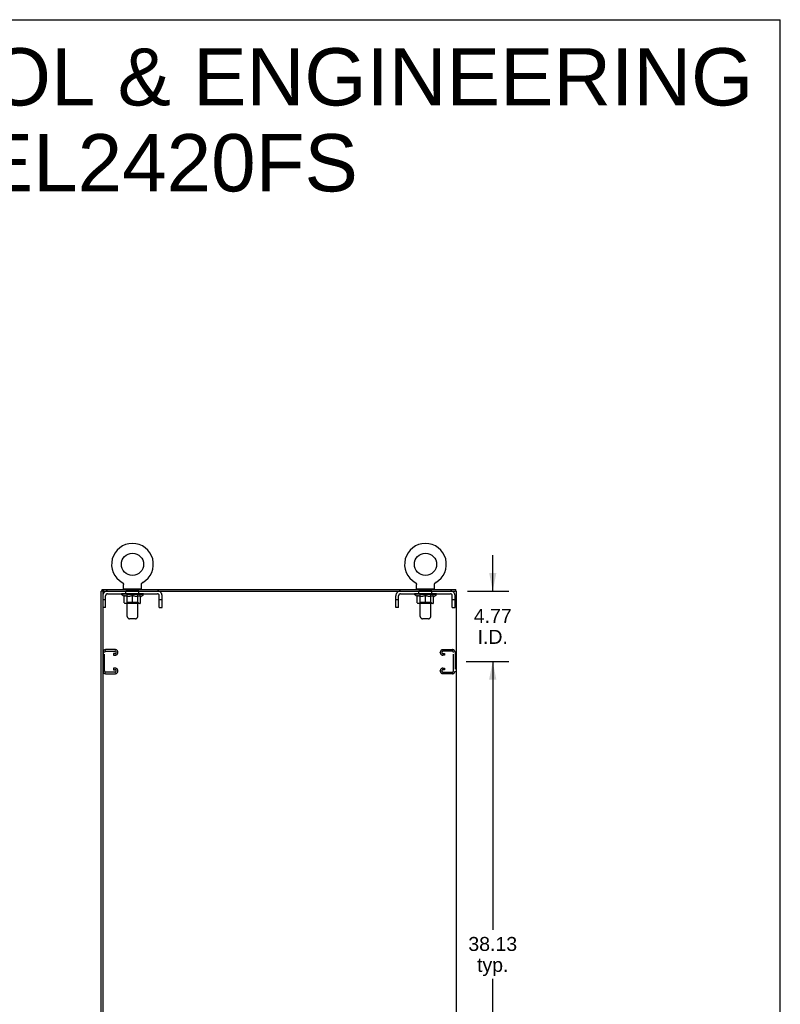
# Model space of a CAD drawing. Header units: inches. Extents: x 0 to 206, y 0 to 133.
# Tile 11 of 11: x 154 to 206, y 66 to 133. Entities that reach past the tile are written whole.
import ezdxf

# ---------------------------------------------------------------- set-up
doc = ezdxf.new("R2010")
doc.units = ezdxf.units.IN
doc.header["$LTSCALE"] = 11.303287
doc.header["$MEASUREMENT"] = 0
doc.linetypes.add('HIDDEN', pattern=[0.2, 0.1, -0.1])
doc.layers.get('0').update_dxf_attribs({"linetype": 'CONTINUOUS'})
for name, color, linetype in [('02___PRT_ALL_AXES', 7, 'CONTINUOUS'), ('DEFAULT_2', 8, 'HIDDEN'), ('DIMENSIONS', 7, 'CONTINUOUS')]:
    doc.layers.add(name, color=color, linetype=linetype)
doc.styles.get("Standard").update_dxf_attribs({"font": 'arial.ttf'})
doc.dimstyles.new('DIMSTYLE_2', dxfattribs={"dimtxt": 0.942948, "dimasz": 1.208908, "dimexe": 0.09, "dimexo": 0.07, "dimgap": 0.039, "dimtad": 0, "dimtih": 1, "dimtoh": 1, "dimzin": 4, "dimdsep": 46, "dimtxsty": 'Standard', "dimblk": '_FILLED', "dimblk1": '_FILLED', "dimblk2": '_FILLED', "dimcen": 0.09, "dimazin": 1, "dimtfac": 1, "dimtdec": 3, "dimtofl": 0, "dimtmove": 0, "dimatfit": 3, "dimldrblk": '_FILLED', "dimfxl": 1, "dimtolj": 1, "dimtzin": 4, "dimarcsym": 0})

# ---------------------------------------------------------------- blocks, each defined once
blk = doc.blocks.new('_FILLED')
at = {"color": 0, "linetype": 'ByBlock'}
blk.add_solid([(0, 0), (-1, 0.2), (-1, -0.2)], dxfattribs=at)
blk = doc.blocks.new('*D9')
at = {"layer": 'DIMENSIONS', "color": 2, "linetype": 'Continuous'}
for p, q in [((184.288, 89.629), (187.177, 89.629)), ((186.089, 89.629), (186.089, 71.509)), ((186.089, 51.504), (186.089, 68.209)), ((184.288, 51.504), (187.177, 51.504))]:
    blk.add_line(p, q, dxfattribs=at)
at = {"layer": 'DIMENSIONS', "color": 2, "linetype": 'Continuous', "xscale": 1.2089077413, "yscale": 1.2089077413, "zscale": 1.2089077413}
for p, rotation in [((186.089, 89.629), 90), ((186.089, 51.504), 270)]:
    blk.add_blockref('_FILLED', p, dxfattribs=dict(at, rotation=rotation))
at = {"layer": 'DIMENSIONS', "color": 2, "linetype": 'Continuous', "insert": (186.089, 71.038), "char_height": 0.9429, "width": 3.29506, "attachment_point": 2, "line_spacing_factor": 0.9}
blk.add_mtext('38.13\\Ptyp.', dxfattribs=at)
blk = doc.blocks.new('*D10')
at = {"layer": 'DIMENSIONS', "color": 2, "linetype": 'Continuous'}
for p, q in [((186.089, 94.4), (186.089, 96.818)), ((184.384, 94.4), (187.177, 94.4)), ((184.288, 89.629), (187.177, 89.629)), ((186.089, 89.629), (186.089, 87.211))]:
    blk.add_line(p, q, dxfattribs=at)
at = {"layer": 'DIMENSIONS', "color": 2, "linetype": 'Continuous', "xscale": 1.2089077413, "yscale": 1.2089077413, "zscale": 1.2089077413}
for p, rotation in [((186.089, 94.4), 270), ((186.089, 89.629), 90)]:
    blk.add_blockref('_FILLED', p, dxfattribs=dict(at, rotation=rotation))
at = {"layer": 'DIMENSIONS', "color": 2, "linetype": 'Continuous', "insert": (186.089, 93.189), "char_height": 0.9429, "width": 2.56244, "attachment_point": 2, "line_spacing_factor": 0.9}
blk.add_mtext('4.77\\PI.D.', dxfattribs=at)

msp = doc.modelspace()

# ---------------------------------------------------------------- linework, layer by layer
at = {"color": 7, "linetype": 'Continuous'}
for p, q in [((0, 132.98), (205.514, 132.98)), ((205.514, 0), (205.514, 132.98)), ((159.702, 94.4), (159.702, 94.504)), ((161.064, 94.976), (161.064, 94.976)), ((161.064, 94.976), (161.069, 94.973)), ((161.066, 94.975), (161.065, 94.975)), ((161.069, 94.973), (161.074, 94.97)), ((161.074, 94.97), (161.079, 94.966)), ((161.079, 94.966), (161.084, 94.963)), ((161.084, 94.963), (161.088, 94.959)), ((161.088, 94.959), (161.093, 94.955)), ((161.093, 94.955), (161.097, 94.951)), ((161.097, 94.951), (161.101, 94.947)), ((161.101, 94.947), (161.105, 94.942)), ((161.105, 94.942), (161.109, 94.938)), ((161.109, 94.938), (161.113, 94.933)), ((161.113, 94.933), (161.116, 94.928)), ((161.116, 94.928), (161.12, 94.923)), ((161.119, 94.923), (161.123, 94.918)), ((161.123, 94.918), (161.126, 94.913)), ((161.126, 94.913), (161.128, 94.907)), ((161.128, 94.908), (161.131, 94.902)), ((161.131, 94.902), (161.133, 94.897)), ((161.133, 94.897), (161.135, 94.891)), ((161.135, 94.891), (161.137, 94.885)), ((161.137, 94.885), (161.139, 94.88)), ((161.139, 94.88), (161.14, 94.874)), ((161.14, 94.874), (161.141, 94.868)), ((161.141, 94.868), (161.142, 94.862)), ((161.142, 94.862), (161.143, 94.856)), ((161.143, 94.856), (161.144, 94.85)), ((161.144, 94.85), (161.144, 94.844)), ((161.144, 94.844), (161.144, 94.839)), ((161.144, 94.554), (161.144, 94.839)), ((161.159, 94.534), (161.159, 94.504)), ((162.349, 94.534), (161.159, 94.534)), ((162.349, 94.534), (162.349, 94.504)), ((162.364, 94.85), (162.365, 94.856)), ((162.364, 94.554), (162.364, 94.839)), ((162.365, 94.856), (162.366, 94.862)), ((162.366, 94.862), (162.367, 94.868)), ((162.367, 94.868), (162.368, 94.874)), ((162.368, 94.874), (162.369, 94.88)), ((162.369, 94.88), (162.371, 94.885)), ((162.371, 94.885), (162.373, 94.891)), ((162.373, 94.891), (162.375, 94.897)), ((162.375, 94.897), (162.377, 94.902)), ((162.377, 94.902), (162.38, 94.908)), ((162.38, 94.907), (162.382, 94.913)), ((162.382, 94.913), (162.385, 94.918)), ((162.385, 94.918), (162.388, 94.923)), ((162.388, 94.923), (162.392, 94.928)), ((162.392, 94.928), (162.395, 94.933)), ((162.395, 94.933), (162.399, 94.938)), ((162.399, 94.938), (162.403, 94.942)), ((162.403, 94.942), (162.407, 94.947)), ((162.407, 94.947), (162.411, 94.951)), ((162.411, 94.951), (162.415, 94.955)), ((162.415, 94.955), (162.42, 94.959)), ((162.42, 94.959), (162.424, 94.963)), ((162.424, 94.963), (162.429, 94.966)), ((162.429, 94.966), (162.434, 94.97)), ((162.434, 94.97), (162.439, 94.973)), ((162.434, 94.97), (162.435, 94.971)), ((162.439, 94.973), (162.444, 94.976)), ((162.443, 94.975), (162.442, 94.975)), ((180.856, 94.976), (180.856, 94.976)), ((180.856, 94.976), (180.861, 94.973)), ((180.858, 94.975), (180.857, 94.975)), ((180.861, 94.973), (180.866, 94.97)), ((180.866, 94.97), (180.871, 94.966)), ((180.871, 94.966), (180.876, 94.963)), ((180.876, 94.963), (180.88, 94.959)), ((180.88, 94.959), (180.885, 94.955)), ((180.885, 94.955), (180.889, 94.951)), ((180.889, 94.951), (180.893, 94.947)), ((180.893, 94.947), (180.897, 94.942)), ((180.897, 94.942), (180.901, 94.938)), ((180.901, 94.938), (180.905, 94.933)), ((180.905, 94.933), (180.908, 94.928)), ((180.908, 94.928), (180.912, 94.923)), ((180.911, 94.923), (180.915, 94.918)), ((180.915, 94.918), (180.918, 94.913)), ((180.918, 94.913), (180.92, 94.907)), ((180.92, 94.908), (180.923, 94.902)), ((180.923, 94.902), (180.925, 94.897)), ((180.925, 94.897), (180.927, 94.891)), ((180.927, 94.891), (180.929, 94.885)), ((180.929, 94.885), (180.931, 94.88)), ((180.931, 94.88), (180.932, 94.874)), ((180.932, 94.874), (180.933, 94.868)), ((180.933, 94.868), (180.934, 94.862)), ((180.934, 94.862), (180.935, 94.856)), ((180.935, 94.856), (180.936, 94.85)), ((180.936, 94.85), (180.936, 94.844)), ((180.936, 94.844), (180.936, 94.839)), ((180.936, 94.554), (180.936, 94.839)), ((180.951, 94.534), (180.951, 94.504)), ((182.141, 94.534), (180.951, 94.534)), ((182.141, 94.534), (182.141, 94.504)), ((182.156, 94.85), (182.157, 94.856)), ((182.156, 94.554), (182.156, 94.839)), ((182.157, 94.856), (182.158, 94.862)), ((182.158, 94.862), (182.159, 94.868)), ((182.159, 94.868), (182.16, 94.874)), ((182.16, 94.874), (182.161, 94.88)), ((182.161, 94.88), (182.163, 94.885)), ((182.163, 94.885), (182.165, 94.891)), ((182.165, 94.891), (182.167, 94.897)), ((182.167, 94.897), (182.169, 94.902)), ((182.169, 94.902), (182.172, 94.908)), ((182.172, 94.907), (182.174, 94.913)), ((182.174, 94.913), (182.177, 94.918)), ((182.177, 94.918), (182.18, 94.923)), ((182.18, 94.923), (182.184, 94.928)), ((182.184, 94.928), (182.187, 94.933)), ((182.187, 94.933), (182.191, 94.938)), ((182.191, 94.938), (182.195, 94.942)), ((182.195, 94.942), (182.199, 94.947)), ((182.199, 94.947), (182.203, 94.951)), ((182.203, 94.951), (182.207, 94.955)), ((182.207, 94.955), (182.212, 94.959)), ((182.212, 94.959), (182.216, 94.963)), ((182.216, 94.963), (182.221, 94.966)), ((182.221, 94.966), (182.226, 94.97)), ((182.226, 94.97), (182.231, 94.973)), ((182.226, 94.97), (182.227, 94.971)), ((182.231, 94.973), (182.236, 94.976)), ((182.235, 94.975), (182.234, 94.975)), ((182.236, 94.976), (182.236, 94.976)), ((183.598, 94.4), (183.598, 94.504)), ((159.814, 94.4), (159.65, 94.4)), ((159.754, 94.4), (159.754, 94.353)), ((183.589, 94.4), (183.56, 94.4))]:
    msp.add_line(p, q, dxfattribs=at)
at = {"color": 3, "linetype": 'Continuous'}
for p, q in [((159.702, 94.504), (183.598, 94.504)), ((159.65, 4.608), (159.65, 94.4)), ((159.754, 94.34), (159.754, 4.668)), ((159.814, 94.4), (183.56, 94.4)), ((183.589, 94.4), (183.65, 94.4)), ((183.65, 4.608), (183.65, 94.4))]:
    msp.add_line(p, q, dxfattribs=at)
at = {"color": 7, "linetype": 'Continuous'}
for points in [[(162.364, 94.839), (162.364, 94.844), (162.364, 94.85)], [(162.364, 94.839), (162.364, 94.844), (162.364, 94.85)], [(182.156, 94.839), (182.156, 94.844), (182.156, 94.85)], [(182.156, 94.839), (182.156, 94.844), (182.156, 94.85)]]:
    msp.add_lwpolyline(points, dxfattribs=at)
for centre in [(161.754, 96.205), (181.546, 96.205)]:
    msp.add_circle(centre, 0.75, dxfattribs=at)
for centre, radius, start, end in [((161.754, 96.205), 1.41, 299.26548, 240.73452), ((181.546, 96.205), 1.41, 299.26548, 240.73452), ((161.164, 94.554), 0.02, 180, 263.07693), ((162.344, 94.554), 0.02, 276.92307, 360), ((180.956, 94.554), 0.02, 180, 263.07693), ((182.136, 94.554), 0.02, 276.92307, 360)]:
    msp.add_arc(centre, radius, start, end, dxfattribs=at)
at = {"color": 3, "linetype": 'Continuous'}
msp.add_arc((159.814, 94.34), 0.06, 90, 180, dxfattribs=at)
at = {"layer": '02___PRT_ALL_AXES', "color": 8, "linetype": 'HIDDEN'}
for p, q in [((161.316, 94.213), (161.316, 94.4)), ((162.191, 94.4), (161.316, 94.4)), ((162.191, 94.213), (161.316, 94.213)), ((162.191, 94.213), (162.191, 94.4)), ((181.108, 94.213), (181.108, 94.4)), ((181.983, 94.4), (181.108, 94.4)), ((181.983, 94.213), (181.108, 94.213)), ((181.983, 94.213), (181.983, 94.4))]:
    msp.add_line(p, q, dxfattribs=at)
at = {"layer": 'DEFAULT_2', "color": 8, "linetype": 'HIDDEN'}
for p, q in [((161.073, 94.971), (161.074, 94.97)), ((161.379, 94.534), (161.379, 94.504)), ((161.389, 92.688), (161.389, 94.504)), ((162.119, 92.688), (162.119, 94.504)), ((162.129, 94.534), (162.129, 94.504)), ((162.444, 94.976), (162.444, 94.976)), ((180.856, 94.976), (180.856, 94.976)), ((180.865, 94.971), (180.866, 94.97)), ((181.171, 94.534), (181.171, 94.504)), ((181.181, 92.688), (181.181, 94.504)), ((181.911, 92.688), (181.911, 94.504)), ((181.921, 94.534), (181.921, 94.504)), ((182.236, 94.976), (182.236, 94.976)), ((159.941, 93.805), (159.754, 93.805)), ((159.941, 93.275), (159.941, 94.083)), ((160.071, 94.213), (163.437, 94.213)), ((161.01, 94.165), (161.01, 94.22)), ((161.197, 94.035), (161.01, 94.165)), ((162.497, 94.165), (161.01, 94.165)), ((161.022, 94.212), (161.022, 94.22)), ((161.032, 94.208), (161.032, 94.212)), ((161.032, 94.208), (162.476, 94.208)), ((161.043, 94.208), (161.043, 94.212)), ((161.044, 94.208), (161.044, 94.212)), ((161.055, 94.212), (161.055, 94.22)), ((161.075, 94.208), (161.075, 94.212)), ((161.077, 94.208), (161.077, 94.212)), ((161.11, 94.212), (161.11, 94.22)), ((161.127, 94.208), (161.127, 94.212)), ((161.131, 94.208), (161.131, 94.212)), ((161.367, 94.212), (161.138, 94.212)), ((161.184, 94.212), (161.184, 94.22)), ((161.186, 94.208), (161.186, 94.212)), ((161.186, 94.208), (161.186, 94.212)), ((161.19, 94.208), (161.19, 94.212)), ((161.197, 94.035), (161.203, 94.035)), ((161.199, 94.208), (161.199, 94.212)), ((161.199, 94.208), (161.199, 94.212)), ((161.203, 94.208), (161.203, 94.212)), ((161.203, 93.61), (161.203, 94.09)), ((161.203, 94.09), (161.238, 94.076)), ((161.206, 94.208), (161.206, 94.213)), ((161.21, 94.208), (161.21, 94.212)), ((161.23, 94.208), (161.23, 94.212)), ((161.272, 94.064), (161.238, 94.076)), ((161.248, 94.208), (161.248, 94.212)), ((161.25, 94.208), (161.25, 94.215)), ((161.306, 94.054), (161.272, 94.065)), ((161.276, 94.212), (161.276, 94.22)), ((161.276, 94.208), (161.276, 94.212)), ((161.288, 94.208), (161.288, 94.212)), ((161.293, 94.208), (161.293, 94.212)), ((161.301, 94.208), (161.301, 94.212)), ((161.339, 94.046), (161.305, 94.055)), ((161.316, 94.208), (161.316, 94.217)), ((161.337, 94.208), (161.337, 94.212)), ((161.372, 94.04), (161.338, 94.046)), ((161.34, 94.208), (161.34, 94.212)), ((161.367, 94.208), (161.367, 94.212)), ((161.405, 94.035), (161.372, 94.04)), ((161.445, 94.212), (161.38, 94.212)), ((161.382, 94.212), (161.382, 94.22)), ((161.388, 93.613), (161.388, 94.161)), ((161.39, 94.208), (161.39, 94.212)), ((161.396, 94.208), (161.396, 94.212)), ((161.403, 94.208), (161.403, 94.218)), ((161.553, 94.035), (161.405, 94.035)), ((161.41, 94.208), (161.41, 94.212)), ((161.422, 94.208), (161.422, 94.212)), ((161.445, 94.208), (161.445, 94.212)), ((161.533, 94.212), (161.471, 94.212)), ((161.494, 94.208), (161.494, 94.212)), ((161.5, 94.212), (161.5, 94.22)), ((161.504, 94.208), (161.504, 94.212)), ((161.507, 94.208), (161.507, 94.219)), ((161.51, 94.208), (161.51, 94.212)), ((161.52, 94.208), (161.52, 94.212)), ((161.533, 94.208), (161.533, 94.212)), ((161.553, 94.035), (161.586, 94.04)), ((161.628, 94.212), (161.57, 94.212)), ((161.586, 94.208), (161.586, 94.212)), ((161.619, 94.046), (161.586, 94.04)), ((161.619, 94.212), (161.711, 94.217)), ((161.652, 94.055), (161.619, 94.046)), ((161.625, 94.212), (161.625, 94.22)), ((161.625, 94.22), (161.625, 94.22)), ((161.625, 94.208), (161.625, 94.212)), ((161.625, 94.212), (161.625, 94.22)), ((161.628, 94.208), (161.628, 94.212)), ((161.63, 94.208), (161.63, 94.212)), ((161.632, 94.208), (161.632, 94.212)), ((161.686, 94.065), (161.652, 94.054)), ((161.675, 94.212), (161.748, 94.212)), ((161.683, 94.208), (161.683, 94.212)), ((161.72, 94.076), (161.685, 94.064)), ((161.686, 94.212), (161.686, 94.216)), ((161.711, 94.212), (161.711, 94.217)), ((161.754, 94.09), (161.719, 94.076)), ((161.726, 94.208), (161.726, 94.212)), ((161.751, 94.212), (161.751, 94.212)), ((161.751, 94.208), (161.751, 94.212)), ((161.751, 94.208), (161.751, 94.212)), ((161.754, 94.212), (161.754, 94.22)), ((161.754, 94.22), (161.889, 94.212)), ((161.754, 93.604), (161.754, 94.09)), ((161.754, 94.09), (161.789, 94.076)), ((161.757, 94.208), (161.757, 94.212)), ((161.757, 94.208), (161.757, 94.212)), ((161.757, 94.212), (161.757, 94.212)), ((161.782, 94.208), (161.782, 94.212)), ((161.782, 94.212), (161.833, 94.212)), ((161.823, 94.064), (161.788, 94.076)), ((161.856, 94.054), (161.822, 94.065)), ((161.825, 94.208), (161.825, 94.212)), ((161.889, 94.046), (161.856, 94.055)), ((161.876, 94.208), (161.876, 94.212)), ((161.877, 94.208), (161.877, 94.212)), ((161.88, 94.208), (161.88, 94.212)), ((161.88, 94.212), (161.938, 94.212)), ((161.882, 94.212), (161.882, 94.22)), ((161.882, 94.22), (161.883, 94.22)), ((161.882, 94.208), (161.882, 94.212)), ((161.883, 94.212), (161.883, 94.22)), ((161.922, 94.04), (161.889, 94.046)), ((161.922, 94.208), (161.922, 94.212)), ((161.955, 94.035), (161.922, 94.04)), ((162.103, 94.035), (161.955, 94.035)), ((161.975, 94.208), (161.975, 94.212)), ((161.975, 94.212), (162.037, 94.212)), ((161.988, 94.208), (161.988, 94.212)), ((161.998, 94.208), (161.998, 94.212)), ((162.001, 94.208), (162.001, 94.219)), ((162.004, 94.208), (162.004, 94.212)), ((162.008, 94.212), (162.008, 94.22)), ((162.014, 94.208), (162.014, 94.212)), ((162.062, 94.208), (162.062, 94.212)), ((162.062, 94.212), (162.128, 94.212)), ((162.086, 94.208), (162.086, 94.212)), ((162.098, 94.208), (162.098, 94.212)), ((162.103, 94.035), (162.136, 94.04)), ((162.105, 94.208), (162.105, 94.218)), ((162.112, 94.208), (162.112, 94.212)), ((162.118, 94.208), (162.118, 94.212)), ((162.12, 93.613), (162.12, 94.161)), ((162.126, 94.212), (162.126, 94.22)), ((162.17, 94.046), (162.136, 94.04)), ((162.141, 94.208), (162.141, 94.212)), ((162.141, 94.212), (162.37, 94.212)), ((162.168, 94.208), (162.168, 94.212)), ((162.203, 94.055), (162.169, 94.046)), ((162.171, 94.208), (162.171, 94.212)), ((162.192, 94.208), (162.192, 94.217)), ((162.236, 94.065), (162.202, 94.054)), ((162.207, 94.208), (162.207, 94.212)), ((162.215, 94.208), (162.215, 94.212)), ((162.22, 94.208), (162.22, 94.212)), ((162.232, 94.212), (162.232, 94.22)), ((162.232, 94.208), (162.232, 94.212)), ((162.27, 94.076), (162.236, 94.064)), ((162.258, 94.208), (162.258, 94.215)), ((162.26, 94.208), (162.26, 94.212)), ((162.304, 94.09), (162.27, 94.076)), ((162.278, 94.208), (162.278, 94.212)), ((162.298, 94.208), (162.298, 94.212)), ((162.301, 94.208), (162.301, 94.213)), ((162.304, 93.61), (162.304, 94.09)), ((162.304, 94.035), (162.311, 94.035)), ((162.305, 94.208), (162.305, 94.212)), ((162.309, 94.208), (162.309, 94.212)), ((162.309, 94.208), (162.309, 94.212)), ((162.311, 94.035), (162.497, 94.165)), ((162.318, 94.208), (162.318, 94.212)), ((162.322, 94.208), (162.322, 94.212)), ((162.322, 94.208), (162.322, 94.212)), ((162.324, 94.212), (162.324, 94.22)), ((162.377, 94.208), (162.377, 94.212)), ((162.381, 94.208), (162.381, 94.212)), ((162.398, 94.212), (162.398, 94.22)), ((162.431, 94.208), (162.431, 94.212)), ((162.433, 94.208), (162.433, 94.212)), ((162.453, 94.212), (162.453, 94.22)), ((162.464, 94.208), (162.464, 94.212)), ((162.465, 94.208), (162.465, 94.212)), ((162.476, 94.208), (162.476, 94.212)), ((162.486, 94.212), (162.486, 94.22)), ((162.497, 94.165), (162.497, 94.22)), ((163.567, 93.275), (163.567, 94.083)), ((163.754, 93.805), (163.567, 93.805)), ((163.754, 93.275), (163.754, 94.083)), ((179.546, 93.275), (179.546, 94.083)), ((179.733, 93.805), (179.546, 93.805)), ((179.733, 93.275), (179.733, 94.083)), ((179.863, 94.213), (183.229, 94.213)), ((180.802, 94.165), (180.802, 94.22)), ((180.989, 94.035), (180.802, 94.165)), ((182.289, 94.165), (180.802, 94.165)), ((180.814, 94.212), (180.814, 94.22)), ((180.824, 94.208), (180.824, 94.212)), ((180.824, 94.208), (182.268, 94.208)), ((180.835, 94.208), (180.835, 94.212)), ((180.836, 94.208), (180.836, 94.212)), ((180.847, 94.212), (180.847, 94.22)), ((180.867, 94.208), (180.867, 94.212)), ((180.869, 94.208), (180.869, 94.212)), ((180.902, 94.212), (180.902, 94.22)), ((180.919, 94.208), (180.919, 94.212)), ((180.923, 94.208), (180.923, 94.212)), ((181.159, 94.212), (180.93, 94.212)), ((180.976, 94.212), (180.976, 94.22)), ((180.978, 94.208), (180.978, 94.212)), ((180.978, 94.208), (180.978, 94.212)), ((180.982, 94.208), (180.982, 94.212)), ((180.989, 94.035), (180.995, 94.035)), ((180.991, 94.208), (180.991, 94.212)), ((180.991, 94.208), (180.991, 94.212)), ((180.995, 94.208), (180.995, 94.212)), ((180.995, 93.61), (180.995, 94.09)), ((180.995, 94.09), (181.03, 94.076)), ((180.998, 94.208), (180.998, 94.213)), ((181.002, 94.208), (181.002, 94.212)), ((181.022, 94.208), (181.022, 94.212)), ((181.064, 94.064), (181.03, 94.076)), ((181.04, 94.208), (181.04, 94.212)), ((181.042, 94.208), (181.042, 94.215)), ((181.098, 94.054), (181.064, 94.065)), ((181.068, 94.212), (181.068, 94.22)), ((181.068, 94.208), (181.068, 94.212)), ((181.08, 94.208), (181.08, 94.212)), ((181.085, 94.208), (181.085, 94.212)), ((181.093, 94.208), (181.093, 94.212)), ((181.131, 94.046), (181.097, 94.055)), ((181.108, 94.208), (181.108, 94.217)), ((181.129, 94.208), (181.129, 94.212)), ((181.164, 94.04), (181.13, 94.046)), ((181.132, 94.208), (181.132, 94.212)), ((181.159, 94.208), (181.159, 94.212)), ((181.197, 94.035), (181.164, 94.04)), ((181.237, 94.212), (181.172, 94.212)), ((181.174, 94.212), (181.174, 94.22)), ((181.18, 93.613), (181.18, 94.161)), ((181.182, 94.208), (181.182, 94.212)), ((181.188, 94.208), (181.188, 94.212)), ((181.195, 94.208), (181.195, 94.218)), ((181.345, 94.035), (181.197, 94.035)), ((181.202, 94.208), (181.202, 94.212)), ((181.214, 94.208), (181.214, 94.212)), ((181.237, 94.208), (181.237, 94.212)), ((181.325, 94.212), (181.263, 94.212)), ((181.286, 94.208), (181.286, 94.212)), ((181.292, 94.212), (181.292, 94.22)), ((181.296, 94.208), (181.296, 94.212)), ((181.299, 94.208), (181.299, 94.219)), ((181.302, 94.208), (181.302, 94.212)), ((181.312, 94.208), (181.312, 94.212)), ((181.325, 94.208), (181.325, 94.212)), ((181.345, 94.035), (181.378, 94.04)), ((181.42, 94.212), (181.362, 94.212)), ((181.378, 94.208), (181.378, 94.212)), ((181.411, 94.046), (181.378, 94.04)), ((181.411, 94.212), (181.503, 94.217)), ((181.444, 94.055), (181.411, 94.046)), ((181.417, 94.212), (181.417, 94.22)), ((181.417, 94.22), (181.417, 94.22)), ((181.417, 94.208), (181.417, 94.212)), ((181.417, 94.212), (181.417, 94.22)), ((181.42, 94.208), (181.42, 94.212)), ((181.422, 94.208), (181.422, 94.212)), ((181.424, 94.208), (181.424, 94.212)), ((181.478, 94.065), (181.444, 94.054)), ((181.467, 94.212), (181.54, 94.212)), ((181.475, 94.208), (181.475, 94.212)), ((181.512, 94.076), (181.477, 94.064)), ((181.478, 94.212), (181.478, 94.216)), ((181.503, 94.212), (181.503, 94.217)), ((181.546, 94.09), (181.511, 94.076)), ((181.518, 94.208), (181.518, 94.212)), ((181.543, 94.212), (181.543, 94.212)), ((181.543, 94.208), (181.543, 94.212)), ((181.543, 94.208), (181.543, 94.212)), ((181.546, 94.212), (181.546, 94.22)), ((181.546, 94.22), (181.681, 94.212)), ((181.546, 93.604), (181.546, 94.09)), ((181.546, 94.09), (181.581, 94.076)), ((181.549, 94.208), (181.549, 94.212)), ((181.549, 94.208), (181.549, 94.212)), ((181.549, 94.212), (181.549, 94.212)), ((181.574, 94.208), (181.574, 94.212)), ((181.574, 94.212), (181.625, 94.212)), ((181.615, 94.064), (181.58, 94.076)), ((181.648, 94.054), (181.614, 94.065)), ((181.617, 94.208), (181.617, 94.212)), ((181.681, 94.046), (181.648, 94.055)), ((181.668, 94.208), (181.668, 94.212)), ((181.669, 94.208), (181.669, 94.212)), ((181.672, 94.208), (181.672, 94.212)), ((181.672, 94.212), (181.73, 94.212)), ((181.674, 94.212), (181.674, 94.22)), ((181.674, 94.22), (181.675, 94.22)), ((181.674, 94.208), (181.674, 94.212)), ((181.675, 94.212), (181.675, 94.22)), ((181.714, 94.04), (181.681, 94.046)), ((181.714, 94.208), (181.714, 94.212)), ((181.747, 94.035), (181.714, 94.04)), ((181.895, 94.035), (181.747, 94.035)), ((181.767, 94.208), (181.767, 94.212)), ((181.767, 94.212), (181.829, 94.212)), ((181.78, 94.208), (181.78, 94.212)), ((181.79, 94.208), (181.79, 94.212)), ((181.793, 94.208), (181.793, 94.219)), ((181.796, 94.208), (181.796, 94.212)), ((181.8, 94.212), (181.8, 94.22)), ((181.806, 94.208), (181.806, 94.212)), ((181.854, 94.208), (181.854, 94.212)), ((181.854, 94.212), (181.92, 94.212)), ((181.878, 94.208), (181.878, 94.212)), ((181.89, 94.208), (181.89, 94.212)), ((181.895, 94.035), (181.928, 94.04)), ((181.897, 94.208), (181.897, 94.218)), ((181.904, 94.208), (181.904, 94.212)), ((181.91, 94.208), (181.91, 94.212)), ((181.912, 93.613), (181.912, 94.161)), ((181.918, 94.212), (181.918, 94.22)), ((181.962, 94.046), (181.928, 94.04)), ((181.933, 94.208), (181.933, 94.212)), ((181.933, 94.212), (182.162, 94.212)), ((181.96, 94.208), (181.96, 94.212)), ((181.995, 94.055), (181.961, 94.046)), ((181.963, 94.208), (181.963, 94.212)), ((181.984, 94.208), (181.984, 94.217)), ((182.028, 94.065), (181.994, 94.054)), ((181.999, 94.208), (181.999, 94.212)), ((182.007, 94.208), (182.007, 94.212)), ((182.012, 94.208), (182.012, 94.212)), ((182.024, 94.212), (182.024, 94.22)), ((182.024, 94.208), (182.024, 94.212)), ((182.062, 94.076), (182.028, 94.064)), ((182.05, 94.208), (182.05, 94.215)), ((182.052, 94.208), (182.052, 94.212)), ((182.096, 94.09), (182.062, 94.076)), ((182.07, 94.208), (182.07, 94.212)), ((182.09, 94.208), (182.09, 94.212)), ((182.093, 94.208), (182.093, 94.213)), ((182.096, 93.61), (182.096, 94.09)), ((182.096, 94.035), (182.103, 94.035)), ((182.097, 94.208), (182.097, 94.212)), ((182.101, 94.208), (182.101, 94.212)), ((182.101, 94.208), (182.101, 94.212)), ((182.103, 94.035), (182.289, 94.165)), ((182.11, 94.208), (182.11, 94.212)), ((182.114, 94.208), (182.114, 94.212)), ((182.114, 94.208), (182.114, 94.212)), ((182.116, 94.212), (182.116, 94.22)), ((182.169, 94.208), (182.169, 94.212)), ((182.173, 94.208), (182.173, 94.212)), ((182.19, 94.212), (182.19, 94.22)), ((182.223, 94.208), (182.223, 94.212)), ((182.225, 94.208), (182.225, 94.212)), ((182.245, 94.212), (182.245, 94.22)), ((182.256, 94.208), (182.256, 94.212)), ((182.257, 94.208), (182.257, 94.212)), ((182.268, 94.208), (182.268, 94.212)), ((182.278, 94.212), (182.278, 94.22)), ((182.289, 94.165), (182.289, 94.22)), ((183.359, 93.275), (183.359, 94.083)), ((183.546, 93.805), (183.359, 93.805)), ((183.546, 93.275), (183.546, 94.083)), ((159.941, 93.275), (159.754, 93.275)), ((162.261, 93.566), (161.247, 93.566)), ((161.388, 93.613), (161.341, 93.566)), ((162.12, 93.613), (161.388, 93.613)), ((161.754, 93.568), (161.754, 93.61)), ((161.754, 93.598), (161.754, 93.604)), ((162.12, 93.613), (162.166, 93.566)), ((163.567, 93.275), (163.754, 93.275)), ((179.733, 93.275), (179.546, 93.275)), ((182.053, 93.566), (181.039, 93.566)), ((181.18, 93.613), (181.133, 93.566)), ((181.912, 93.613), (181.18, 93.613)), ((181.546, 93.568), (181.546, 93.61)), ((181.546, 93.598), (181.546, 93.604)), ((181.912, 93.613), (181.958, 93.566)), ((183.359, 93.275), (183.546, 93.275)), ((161.49, 92.546), (161.418, 92.617)), ((161.948, 92.517), (161.56, 92.517)), ((162.018, 92.546), (162.09, 92.617)), ((181.282, 92.546), (181.21, 92.617)), ((181.74, 92.517), (181.352, 92.517)), ((181.81, 92.546), (181.882, 92.617)), ((160.584, 90.441), (159.944, 90.441)), ((182.726, 90.441), (183.366, 90.441)), ((159.764, 90.261), (159.764, 88.996)), ((159.868, 89.01), (159.868, 90.247)), ((159.958, 90.337), (160.57, 90.337)), ((160.483, 90.17), (160.483, 90.066)), ((160.57, 90.17), (160.483, 90.17)), ((160.483, 90.066), (160.584, 90.066)), ((160.764, 90.246), (160.764, 90.261)), ((182.546, 90.246), (182.546, 90.261)), ((182.827, 90.066), (182.726, 90.066)), ((183.352, 90.337), (182.74, 90.337)), ((182.74, 90.17), (182.827, 90.17)), ((182.827, 90.17), (182.827, 90.066)), ((183.442, 89.01), (183.442, 90.247)), ((183.546, 90.261), (183.546, 88.996)), ((160.483, 89.191), (160.483, 89.087)), ((160.584, 89.191), (160.483, 89.191)), ((182.726, 89.191), (182.827, 89.191)), ((182.827, 89.191), (182.827, 89.087)), ((159.944, 88.816), (160.584, 88.816)), ((160.57, 88.92), (159.958, 88.92)), ((160.483, 89.087), (160.57, 89.087)), ((160.764, 88.996), (160.764, 89.011)), ((182.546, 88.996), (182.546, 89.011)), ((183.366, 88.816), (182.726, 88.816)), ((182.827, 89.087), (182.74, 89.087)), ((182.74, 88.92), (183.352, 88.92))]:
    msp.add_line(p, q, dxfattribs=at)
for points in [[(161.754, 93.566), (161.754, 93.567), (161.754, 93.568)], [(161.754, 93.566), (161.754, 93.567), (161.754, 93.568)], [(181.546, 93.566), (181.546, 93.567), (181.546, 93.568)], [(181.546, 93.566), (181.546, 93.567), (181.546, 93.568)]]:
    msp.add_lwpolyline(points, dxfattribs=at)
for centre, radius, start, end in [((161.164, 94.554), 0.02, 263.07693, 270), ((161.359, 94.504), 0.03, 0, 90), ((162.149, 94.504), 0.03, 90, 180), ((162.344, 94.554), 0.02, 270, 276.92307), ((180.956, 94.554), 0.02, 263.07693, 270), ((181.151, 94.504), 0.03, 0, 90), ((181.941, 94.504), 0.03, 90, 180), ((182.136, 94.554), 0.02, 270, 276.92307), ((160.071, 94.083), 0.317, 90, 180), ((160.071, 94.083), 0.13, 90, 180), ((161.341, 94.161), 0.0466, 0, 90), ((162.166, 94.161), 0.0466, 90, 180), ((163.437, 94.083), 0.317, 0, 90), ((163.437, 94.083), 0.13, 0, 90), ((179.863, 94.083), 0.317, 90, 180), ((179.863, 94.083), 0.13, 90, 180), ((181.133, 94.161), 0.0466, 0, 90), ((181.958, 94.161), 0.0466, 90, 180), ((183.229, 94.083), 0.317, 0, 90), ((183.229, 94.083), 0.13, 0, 90), ((161.247, 93.61), 0.0434, 180, 270), ((162.261, 93.61), 0.0434, 270, 360), ((181.039, 93.61), 0.0434, 180, 270), ((182.053, 93.61), 0.0434, 270, 360), ((161.489, 92.688), 0.1, 180, 225), ((161.56, 92.617), 0.1, 225, 270), ((161.948, 92.617), 0.1, 270, 315), ((162.019, 92.688), 0.1, 315, 360), ((181.281, 92.688), 0.1, 180, 225), ((181.352, 92.617), 0.1, 225, 270), ((181.74, 92.617), 0.1, 270, 315), ((181.811, 92.688), 0.1, 315, 360), ((159.944, 90.261), 0.18, 90, 180), ((160.584, 90.261), 0.18, 0, 90), ((182.726, 90.261), 0.18, 90, 180), ((183.366, 90.261), 0.18, 0, 90), ((159.958, 90.247), 0.09, 90, 180), ((160.57, 90.247), 0.09, 0, 90), ((160.57, 90.26), 0.09, 270, 351.78079), ((160.584, 90.246), 0.18, 270, 360), ((182.726, 90.246), 0.18, 180, 270), ((182.74, 90.247), 0.09, 90, 180), ((182.74, 90.26), 0.09, 188.21921, 270), ((183.352, 90.247), 0.09, 0, 90), ((160.584, 89.011), 0.18, 0, 90), ((182.726, 89.011), 0.18, 90, 180), ((159.944, 88.996), 0.18, 180, 270), ((159.958, 89.01), 0.09, 180, 270), ((160.57, 88.997), 0.09, 0, 90), ((160.57, 89.01), 0.09, 270, 351.78079), ((160.584, 88.996), 0.18, 270, 360), ((182.726, 88.996), 0.18, 180, 270), ((182.74, 88.997), 0.09, 90, 180), ((182.74, 89.01), 0.09, 188.21921, 270), ((183.352, 89.01), 0.09, 270, 360), ((183.366, 88.996), 0.18, 270, 360)]:
    msp.add_arc(centre, radius, start, end, dxfattribs=at)
for centre, major_axis, ratio, start_param, end_param in [((161.754, 94.22), (0.743, 0.008), 0.059247, 2.966439, 3.140971), ((160.987, 94.206), (0.232, 0), 0.060167, 0.426548, 1.470503), ((161.754, 94.22), (0.744, 0), 0.060167, 3.141593, 3.316126), ((160.987, 94.198), (0.232, 0.002), 0.059247, 1.374323, 1.469882), ((161.754, 94.22), (0.743, 0.015), 0.056515, 2.79136, 2.965893), ((160.959, 94.206), (0.232, 0.002), 0.059247, 0.251393, 1.295349), ((161.039, 94.206), (0.232, -0.002), 0.059247, 0.601702, 1.645657), ((161.754, 94.22), (0.743, -0.008), 0.059247, -2.966439, -2.791906), ((161.039, 94.198), (0.232, 0), 0.060167, 1.549477, 1.645036), ((160.959, 94.198), (0.232, 0.005), 0.056515, 1.199244, 1.294804), ((161.043, 94.201), (0.192, 0.002), 0.059247, 1.051627, 1.625044), ((161.02, 94.201), (0.192, 0.004), 0.056515, 0.876548, 1.449966), ((161.088, 94.201), (0.192, 0), 0.060167, 1.226781, 1.800198), ((161.754, 94.22), (0.743, 0.022), 0.052059, 2.616423, 2.790956), ((160.955, 94.206), (0.232, 0.005), 0.056515, 0.076315, 1.120271), ((161.112, 94.206), (0.232, -0.005), 0.056515, 0.77678, 1.820736), ((161.754, 94.22), (0.743, -0.015), 0.056515, -2.79136, -2.616827), ((161.112, 94.198), (0.232, -0.002), 0.059247, 1.724631, 1.82019), ((160.955, 94.198), (0.232, 0.007), 0.052059, 1.024308, 1.119867), ((161.019, 94.201), (0.192, 0.006), 0.052059, 0.701611, 1.275029), ((161.153, 94.201), (0.192, -0.002), 0.059247, 1.401935, 1.975352), ((161.754, 94.22), (0.743, 0.029), 0.046022, 2.441677, 2.61621), ((161.205, 94.206), (0.232, -0.007), 0.052059, 0.951717, 1.995673), ((161.754, 94.22), (0.743, -0.022), 0.052059, -2.616423, -2.441891), ((160.975, 94.206), (0.232, 0.007), 0.052059, -0.098622, 0.945334), ((161.205, 94.198), (0.232, -0.005), 0.056515, 1.899709, 1.995269), ((160.975, 94.198), (0.232, 0.009), 0.046022, 0.849561, 0.945121), ((161.041, 94.201), (0.192, 0.007), 0.046022, 0.526865, 1.100283), ((161.236, 94.201), (0.192, -0.004), 0.056515, 1.577013, 2.150431), ((161.754, 94.22), (0.743, 0.034), 0.038593, 2.267147, 2.44168), ((161.315, 94.206), (0.232, -0.009), 0.046022, 1.126463, 2.170419), ((161.018, 94.206), (0.232, 0.009), 0.046022, -0.273368, 0.770588), ((161.754, 94.22), (0.743, -0.029), 0.046022, -2.441677, -2.267144), ((161.315, 94.198), (0.232, -0.007), 0.052059, 2.074646, 2.170205), ((161.018, 94.198), (0.232, 0.011), 0.038593, 0.675031, 0.77059), ((161.084, 94.201), (0.192, 0.009), 0.038593, 0.352335, 0.925752), ((161.335, 94.201), (0.192, -0.006), 0.052059, 1.75195, 2.325367), ((161.754, 94.22), (0.743, 0.039), 0.030002, 2.09283, 2.267363), ((161.438, 94.206), (0.232, -0.011), 0.038593, 1.300994, 2.344949), ((161.084, 94.206), (0.232, 0.011), 0.038593, -0.447899, 0.596057), ((161.754, 94.22), (0.743, -0.034), 0.038593, -2.267147, -2.092614), ((161.438, 94.198), (0.232, -0.009), 0.046022, 2.249392, 2.344952), ((161.084, 94.198), (0.232, 0.012), 0.030002, 0.500714, 0.596274), ((161.147, 94.201), (0.192, 0.01), 0.030002, 0.178018, 0.751436), ((161.446, 94.201), (0.192, -0.007), 0.046022, 1.926696, 2.500114), ((161.171, 94.206), (0.232, 0.012), 0.030002, -0.622215, 0.421741), ((161.754, 94.22), (0.743, 0.042), 0.020513, 1.918702, 2.093235), ((161.57, 94.206), (0.232, -0.012), 0.030002, 1.47531, 2.519266), ((161.754, 94.22), (0.743, -0.039), 0.030002, -2.09283, -1.918297), ((161.57, 94.198), (0.232, -0.011), 0.038593, 2.423923, 2.519482), ((161.171, 94.198), (0.232, 0.013), 0.020513, 0.326586, 0.422146), ((161.229, 94.201), (0.192, 0.011), 0.020513, 0.00389, 0.577307), ((161.567, 94.201), (0.192, -0.009), 0.038593, 2.101227, 2.674644), ((161.275, 94.206), (0.232, 0.013), 0.020513, -0.796343, 0.247613), ((161.754, 94.22), (0.743, 0.044), 0.010411, 1.744712, 1.919245), ((161.708, 94.206), (0.232, -0.013), 0.020513, 1.649438, 2.693394), ((161.754, 94.22), (0.743, -0.042), 0.020513, -1.918702, -1.744169), ((161.708, 94.198), (0.232, -0.012), 0.030002, 2.598239, 2.693799), ((161.275, 94.198), (0.232, 0.014), 0.010411, 0.152596, 0.248156), ((161.327, 94.201), (0.192, 0.011), 0.010411, 6.113086, 6.686503), ((161.694, 94.201), (0.192, -0.01), 0.030002, 2.275543, 2.848961), ((161.394, 94.206), (0.232, 0.014), 0.010411, -0.970333, -0.000837), ((161.848, 94.206), (0.232, -0.014), 0.010411, 1.823428, 2.867384), ((161.754, 94.22), (0.743, -0.044), 0.010411, -1.744712, -1.570179), ((161.848, 94.198), (0.232, -0.013), 0.020513, 2.772368, 2.867927), ((161.823, 94.201), (0.192, -0.011), 0.020513, 2.449671, 3.023089), ((161.66, 94.206), (0.232, 0.014), 0.010411, 0.274209, 1.318165), ((161.559, 94.201), (0.192, 0.011), 0.010411, -0.000381, 0.517932), ((161.523, 94.198), (0.232, 0.014), 0.010411, 0.195236, 0.407198), ((161.754, 94.22), (0.743, 0.044), 0.010411, -1.579123, -1.39688), ((161.985, 94.198), (0.232, -0.014), 0.010411, 2.946357, 3.041917), ((161.949, 94.201), (0.192, -0.011), 0.010411, 2.623661, 3.142044), ((161.799, 94.206), (0.232, 0.013), 0.020513, 0.448199, 1.492154), ((161.685, 94.201), (0.192, 0.011), 0.020513, 0.118504, 0.691921), ((161.66, 94.198), (0.232, 0.013), 0.020513, 0.273666, 0.369225), ((162.114, 94.206), (0.232, -0.014), 0.010411, -3.140756, -2.17126), ((161.754, 94.22), (0.743, 0.042), 0.020513, -1.397424, -1.222891), ((161.754, 94.22), (0.743, -0.044), 0.010411, 1.222347, 1.39688), ((161.938, 94.206), (0.232, 0.012), 0.030002, 0.622327, 1.666283), ((161.814, 94.201), (0.192, 0.01), 0.030002, 0.292632, 0.86605), ((162.181, 94.201), (0.192, -0.011), 0.010411, 2.738275, 3.311692), ((162.233, 94.206), (0.232, -0.013), 0.020513, 2.89398, 3.937936), ((161.799, 94.198), (0.232, 0.012), 0.030002, 0.447794, 0.543354), ((162.233, 94.198), (0.232, -0.014), 0.010411, 2.893437, 2.988996), ((161.754, 94.22), (0.743, 0.039), 0.030002, -1.223295, -1.048762), ((161.754, 94.22), (0.743, -0.042), 0.020513, 1.048358, 1.222891), ((162.07, 94.206), (0.232, 0.011), 0.038593, 0.796643, 1.840599), ((161.94, 94.201), (0.192, 0.009), 0.038593, 0.466948, 1.040366), ((162.279, 94.201), (0.192, -0.011), 0.020513, 2.564285, 3.137703), ((162.337, 94.206), (0.232, -0.012), 0.030002, 2.719852, 3.763807), ((162.193, 94.206), (0.232, 0.009), 0.046022, 0.971174, 2.01513), ((161.938, 94.198), (0.232, 0.011), 0.038593, 0.62211, 0.71767), ((162.337, 94.198), (0.232, -0.013), 0.020513, 2.719447, 2.815007), ((161.754, 94.22), (0.743, 0.034), 0.038593, -1.048979, -0.874446), ((161.754, 94.22), (0.743, -0.039), 0.030002, 0.874229, 1.048762), ((162.061, 94.201), (0.192, 0.007), 0.046022, 0.641479, 1.214897), ((162.303, 94.206), (0.232, 0.007), 0.052059, 1.14592, 2.189876), ((162.361, 94.201), (0.192, -0.01), 0.030002, 2.390157, 2.963574), ((162.424, 94.206), (0.232, -0.011), 0.038593, 2.545535, 3.589491), ((162.173, 94.201), (0.192, 0.006), 0.052059, 0.816225, 1.389643), ((162.07, 94.198), (0.232, 0.009), 0.046022, 0.796641, 0.892201), ((162.424, 94.198), (0.232, -0.012), 0.030002, 2.545319, 2.640878), ((162.396, 94.206), (0.232, 0.005), 0.056515, 1.320857, 2.364813), ((161.754, 94.22), (0.743, 0.029), 0.046022, -0.874448, -0.699915), ((161.754, 94.22), (0.743, -0.034), 0.038593, 0.699913, 0.874446), ((162.49, 94.206), (0.232, -0.009), 0.046022, 2.371005, 3.41496), ((162.424, 94.201), (0.192, -0.009), 0.038593, 2.21584, 2.789258), ((162.272, 94.201), (0.192, 0.004), 0.056515, 0.991162, 1.564579), ((162.469, 94.206), (0.232, 0.002), 0.059247, 1.495935, 2.539891), ((162.533, 94.206), (0.232, -0.007), 0.052059, 2.196258, 3.240214), ((162.467, 94.201), (0.192, -0.007), 0.046022, 2.04131, 2.614727), ((162.193, 94.198), (0.232, 0.007), 0.052059, 0.971387, 1.066947), ((162.49, 94.198), (0.232, -0.011), 0.038593, 2.371002, 2.466562), ((162.521, 94.206), (0.232, 0), 0.060167, 1.671089, 2.715045), ((162.553, 94.206), (0.232, -0.005), 0.056515, 2.021322, 3.065278), ((162.355, 94.201), (0.192, 0.002), 0.059247, 1.16624, 1.739658), ((161.754, 94.22), (0.743, 0.022), 0.052059, -0.699702, -0.525169), ((161.754, 94.22), (0.743, -0.029), 0.046022, 0.525382, 0.699915), ((162.549, 94.206), (0.232, -0.002), 0.059247, 1.846243, 2.890199), ((162.489, 94.201), (0.192, -0.006), 0.052059, 1.866564, 2.439981), ((162.42, 94.201), (0.192, 0), 0.060167, 1.341394, 1.914812), ((162.488, 94.201), (0.192, -0.004), 0.056515, 1.691627, 2.265045), ((162.465, 94.201), (0.192, -0.002), 0.059247, 1.516549, 2.089966), ((162.303, 94.198), (0.232, 0.005), 0.056515, 1.146324, 1.241883), ((162.533, 94.198), (0.232, -0.009), 0.046022, 2.196472, 2.292031), ((161.754, 94.22), (0.743, 0.015), 0.056515, -0.524765, -0.350233), ((161.754, 94.22), (0.743, -0.022), 0.052059, 0.350636, 0.525169), ((162.396, 94.198), (0.232, 0.002), 0.059247, 1.321402, 1.416962), ((162.553, 94.198), (0.232, -0.007), 0.052059, 2.021726, 2.117285), ((161.754, 94.22), (0.743, 0.008), 0.059247, -0.349687, -0.175154), ((161.754, 94.22), (0.743, -0.015), 0.056515, 0.1757, 0.350233), ((162.469, 94.198), (0.232, 0), 0.060167, 1.496556, 1.592116), ((162.549, 94.198), (0.232, -0.005), 0.056515, 1.846789, 1.942348), ((162.521, 94.198), (0.232, -0.002), 0.059247, 1.67171, 1.76727), ((161.754, 94.22), (0.744, 0), 0.060167, -0.174533, 0), ((161.754, 94.22), (0.743, -0.008), 0.059247, 0.000621, 0.175154), ((181.546, 94.22), (0.743, 0.008), 0.059247, 2.966439, 3.140971), ((180.779, 94.206), (0.232, 0), 0.060167, 0.426548, 1.470503), ((181.546, 94.22), (0.744, 0), 0.060167, 3.141593, 3.316126), ((180.779, 94.198), (0.232, 0.002), 0.059247, 1.374323, 1.469882), ((181.546, 94.22), (0.743, 0.015), 0.056515, 2.79136, 2.965893), ((180.751, 94.206), (0.232, 0.002), 0.059247, 0.251393, 1.295349), ((180.831, 94.206), (0.232, -0.002), 0.059247, 0.601702, 1.645657), ((181.546, 94.22), (0.743, -0.008), 0.059247, -2.966439, -2.791906), ((180.831, 94.198), (0.232, 0), 0.060167, 1.549477, 1.645036), ((180.751, 94.198), (0.232, 0.005), 0.056515, 1.199244, 1.294804), ((180.835, 94.201), (0.192, 0.002), 0.059247, 1.051627, 1.625044), ((180.812, 94.201), (0.192, 0.004), 0.056515, 0.876548, 1.449966), ((180.88, 94.201), (0.192, 0), 0.060167, 1.226781, 1.800198), ((181.546, 94.22), (0.743, 0.022), 0.052059, 2.616423, 2.790956), ((180.747, 94.206), (0.232, 0.005), 0.056515, 0.076315, 1.120271), ((180.904, 94.206), (0.232, -0.005), 0.056515, 0.77678, 1.820736), ((181.546, 94.22), (0.743, -0.015), 0.056515, -2.79136, -2.616827), ((180.904, 94.198), (0.232, -0.002), 0.059247, 1.724631, 1.82019), ((180.747, 94.198), (0.232, 0.007), 0.052059, 1.024308, 1.119867), ((180.811, 94.201), (0.192, 0.006), 0.052059, 0.701611, 1.275029), ((180.945, 94.201), (0.192, -0.002), 0.059247, 1.401935, 1.975352), ((181.546, 94.22), (0.743, 0.029), 0.046022, 2.441677, 2.61621), ((180.997, 94.206), (0.232, -0.007), 0.052059, 0.951717, 1.995673), ((181.546, 94.22), (0.743, -0.022), 0.052059, -2.616423, -2.441891), ((180.767, 94.206), (0.232, 0.007), 0.052059, -0.098622, 0.945334), ((180.997, 94.198), (0.232, -0.005), 0.056515, 1.899709, 1.995269), ((180.767, 94.198), (0.232, 0.009), 0.046022, 0.849561, 0.945121), ((180.833, 94.201), (0.192, 0.007), 0.046022, 0.526865, 1.100283), ((181.028, 94.201), (0.192, -0.004), 0.056515, 1.577013, 2.150431), ((181.546, 94.22), (0.743, 0.034), 0.038593, 2.267147, 2.44168), ((181.107, 94.206), (0.232, -0.009), 0.046022, 1.126463, 2.170419), ((180.81, 94.206), (0.232, 0.009), 0.046022, -0.273368, 0.770588), ((181.546, 94.22), (0.743, -0.029), 0.046022, -2.441677, -2.267144), ((181.107, 94.198), (0.232, -0.007), 0.052059, 2.074646, 2.170205), ((180.81, 94.198), (0.232, 0.011), 0.038593, 0.675031, 0.77059), ((180.876, 94.201), (0.192, 0.009), 0.038593, 0.352335, 0.925752), ((181.127, 94.201), (0.192, -0.006), 0.052059, 1.75195, 2.325367), ((181.546, 94.22), (0.743, 0.039), 0.030002, 2.09283, 2.267363), ((181.23, 94.206), (0.232, -0.011), 0.038593, 1.300994, 2.344949), ((180.876, 94.206), (0.232, 0.011), 0.038593, -0.447899, 0.596057), ((181.546, 94.22), (0.743, -0.034), 0.038593, -2.267147, -2.092614), ((181.23, 94.198), (0.232, -0.009), 0.046022, 2.249392, 2.344952), ((180.876, 94.198), (0.232, 0.012), 0.030002, 0.500714, 0.596274), ((180.939, 94.201), (0.192, 0.01), 0.030002, 0.178018, 0.751436), ((181.238, 94.201), (0.192, -0.007), 0.046022, 1.926696, 2.500114), ((180.963, 94.206), (0.232, 0.012), 0.030002, -0.622215, 0.421741), ((181.546, 94.22), (0.743, 0.042), 0.020513, 1.918702, 2.093235), ((181.362, 94.206), (0.232, -0.012), 0.030002, 1.47531, 2.519266), ((181.546, 94.22), (0.743, -0.039), 0.030002, -2.09283, -1.918297), ((181.362, 94.198), (0.232, -0.011), 0.038593, 2.423923, 2.519482), ((180.963, 94.198), (0.232, 0.013), 0.020513, 0.326586, 0.422146), ((181.021, 94.201), (0.192, 0.011), 0.020513, 0.00389, 0.577307), ((181.359, 94.201), (0.192, -0.009), 0.038593, 2.101227, 2.674644), ((181.067, 94.206), (0.232, 0.013), 0.020513, -0.796343, 0.247613), ((181.546, 94.22), (0.743, 0.044), 0.010411, 1.744712, 1.919245), ((181.5, 94.206), (0.232, -0.013), 0.020513, 1.649438, 2.693394), ((181.546, 94.22), (0.743, -0.042), 0.020513, -1.918702, -1.744169), ((181.5, 94.198), (0.232, -0.012), 0.030002, 2.598239, 2.693799), ((181.067, 94.198), (0.232, 0.014), 0.010411, 0.152596, 0.248156), ((181.119, 94.201), (0.192, 0.011), 0.010411, 6.113086, 6.686503), ((181.486, 94.201), (0.192, -0.01), 0.030002, 2.275543, 2.848961), ((181.186, 94.206), (0.232, 0.014), 0.010411, -0.970333, -0.000837), ((181.64, 94.206), (0.232, -0.014), 0.010411, 1.823428, 2.867384), ((181.546, 94.22), (0.743, -0.044), 0.010411, -1.744712, -1.570179), ((181.64, 94.198), (0.232, -0.013), 0.020513, 2.772368, 2.867927), ((181.615, 94.201), (0.192, -0.011), 0.020513, 2.449671, 3.023089), ((181.452, 94.206), (0.232, 0.014), 0.010411, 0.274209, 1.318165), ((181.351, 94.201), (0.192, 0.011), 0.010411, -0.000381, 0.517932), ((181.315, 94.198), (0.232, 0.014), 0.010411, 0.195236, 0.407198), ((181.546, 94.22), (0.743, 0.044), 0.010411, -1.579123, -1.39688), ((181.777, 94.198), (0.232, -0.014), 0.010411, 2.946357, 3.041917), ((181.741, 94.201), (0.192, -0.011), 0.010411, 2.623661, 3.142044), ((181.591, 94.206), (0.232, 0.013), 0.020513, 0.448199, 1.492154), ((181.477, 94.201), (0.192, 0.011), 0.020513, 0.118504, 0.691921), ((181.452, 94.198), (0.232, 0.013), 0.020513, 0.273666, 0.369225), ((181.906, 94.206), (0.232, -0.014), 0.010411, -3.140756, -2.17126), ((181.546, 94.22), (0.743, 0.042), 0.020513, -1.397424, -1.222891), ((181.546, 94.22), (0.743, -0.044), 0.010411, 1.222347, 1.39688), ((181.73, 94.206), (0.232, 0.012), 0.030002, 0.622327, 1.666283), ((181.606, 94.201), (0.192, 0.01), 0.030002, 0.292632, 0.86605), ((181.973, 94.201), (0.192, -0.011), 0.010411, 2.738275, 3.311692), ((182.025, 94.206), (0.232, -0.013), 0.020513, 2.89398, 3.937936), ((181.591, 94.198), (0.232, 0.012), 0.030002, 0.447794, 0.543354), ((182.025, 94.198), (0.232, -0.014), 0.010411, 2.893437, 2.988996), ((181.546, 94.22), (0.743, 0.039), 0.030002, -1.223295, -1.048762), ((181.546, 94.22), (0.743, -0.042), 0.020513, 1.048358, 1.222891), ((181.862, 94.206), (0.232, 0.011), 0.038593, 0.796643, 1.840599), ((181.732, 94.201), (0.192, 0.009), 0.038593, 0.466948, 1.040366), ((182.071, 94.201), (0.192, -0.011), 0.020513, 2.564285, 3.137703), ((182.129, 94.206), (0.232, -0.012), 0.030002, 2.719852, 3.763807), ((181.985, 94.206), (0.232, 0.009), 0.046022, 0.971174, 2.01513), ((181.73, 94.198), (0.232, 0.011), 0.038593, 0.62211, 0.71767), ((182.129, 94.198), (0.232, -0.013), 0.020513, 2.719447, 2.815007), ((181.546, 94.22), (0.743, 0.034), 0.038593, -1.048979, -0.874446), ((181.546, 94.22), (0.743, -0.039), 0.030002, 0.874229, 1.048762), ((181.853, 94.201), (0.192, 0.007), 0.046022, 0.641479, 1.214897), ((182.095, 94.206), (0.232, 0.007), 0.052059, 1.14592, 2.189876), ((182.153, 94.201), (0.192, -0.01), 0.030002, 2.390157, 2.963574), ((182.216, 94.206), (0.232, -0.011), 0.038593, 2.545535, 3.589491), ((181.965, 94.201), (0.192, 0.006), 0.052059, 0.816225, 1.389643), ((181.862, 94.198), (0.232, 0.009), 0.046022, 0.796641, 0.892201), ((182.216, 94.198), (0.232, -0.012), 0.030002, 2.545319, 2.640878), ((182.188, 94.206), (0.232, 0.005), 0.056515, 1.320857, 2.364813), ((181.546, 94.22), (0.743, 0.029), 0.046022, -0.874448, -0.699915), ((181.546, 94.22), (0.743, -0.034), 0.038593, 0.699913, 0.874446), ((182.282, 94.206), (0.232, -0.009), 0.046022, 2.371005, 3.41496), ((182.216, 94.201), (0.192, -0.009), 0.038593, 2.21584, 2.789258), ((182.064, 94.201), (0.192, 0.004), 0.056515, 0.991162, 1.564579), ((182.261, 94.206), (0.232, 0.002), 0.059247, 1.495935, 2.539891), ((182.325, 94.206), (0.232, -0.007), 0.052059, 2.196258, 3.240214), ((182.259, 94.201), (0.192, -0.007), 0.046022, 2.04131, 2.614727), ((181.985, 94.198), (0.232, 0.007), 0.052059, 0.971387, 1.066947), ((182.282, 94.198), (0.232, -0.011), 0.038593, 2.371002, 2.466562), ((182.313, 94.206), (0.232, 0), 0.060167, 1.671089, 2.715045), ((182.345, 94.206), (0.232, -0.005), 0.056515, 2.021322, 3.065278), ((182.147, 94.201), (0.192, 0.002), 0.059247, 1.16624, 1.739658), ((181.546, 94.22), (0.743, 0.022), 0.052059, -0.699702, -0.525169), ((181.546, 94.22), (0.743, -0.029), 0.046022, 0.525382, 0.699915), ((182.341, 94.206), (0.232, -0.002), 0.059247, 1.846243, 2.890199), ((182.281, 94.201), (0.192, -0.006), 0.052059, 1.866564, 2.439981), ((182.212, 94.201), (0.192, 0), 0.060167, 1.341394, 1.914812), ((182.28, 94.201), (0.192, -0.004), 0.056515, 1.691627, 2.265045), ((182.257, 94.201), (0.192, -0.002), 0.059247, 1.516549, 2.089966), ((182.095, 94.198), (0.232, 0.005), 0.056515, 1.146324, 1.241883), ((182.325, 94.198), (0.232, -0.009), 0.046022, 2.196472, 2.292031), ((181.546, 94.22), (0.743, 0.015), 0.056515, -0.524765, -0.350233), ((181.546, 94.22), (0.743, -0.022), 0.052059, 0.350636, 0.525169), ((182.188, 94.198), (0.232, 0.002), 0.059247, 1.321402, 1.416962), ((182.345, 94.198), (0.232, -0.007), 0.052059, 2.021726, 2.117285), ((181.546, 94.22), (0.743, 0.008), 0.059247, -0.349687, -0.175154), ((181.546, 94.22), (0.743, -0.015), 0.056515, 0.1757, 0.350233), ((182.261, 94.198), (0.232, 0), 0.060167, 1.496556, 1.592116), ((182.341, 94.198), (0.232, -0.005), 0.056515, 1.846789, 1.942348), ((182.313, 94.198), (0.232, -0.002), 0.059247, 1.67171, 1.76727), ((181.546, 94.22), (0.744, 0), 0.060167, -0.174533, 0), ((181.546, 94.22), (0.743, -0.008), 0.059247, 0.000621, 0.175154)]:
    msp.add_ellipse(centre, major_axis=major_axis, ratio=ratio, start_param=start_param, end_param=end_param, dxfattribs=at)

# ---------------------------------------------------------------- texts
at = {"layer": 'DIMENSIONS', "color": 2, "linetype": 'Continuous', "insert": (154.751, 131.056), "char_height": 3.8685, "width": 97.70491, "attachment_point": 2, "line_spacing_factor": 0.9}
msp.add_mtext('SAGINAW CONTROL & ENGINEERING\\PSCE-90EL2420FS', dxfattribs=at)

# ---------------------------------------------------------------- dimensions: what is measured, and where the dimension line sits
at = {"layer": 'DIMENSIONS', "color": 2, "linetype": 'Continuous'}
for base, p1, p2, angle, text, picture, middle in [((186.089, 89.629), (184.314, 94.4), (184.218, 89.629), 270, '<>\\PI.D.', '*D10', (186.089, 92.01)), ((186.08924494, 89.628719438), (184.218206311, 51.503719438), (184.218206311, 89.628719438), 90, '<>\\Ptyp.', '*D9', (186.08924494, 69.85900841))]:
    dim = msp.add_linear_dim(base=base, p1=p1, p2=p2, angle=angle, text=text, dimstyle='DIMSTYLE_2', dxfattribs=at)
    dim.commit()
    dim.dimension.update_dxf_attribs({"geometry": picture, "text_midpoint": middle, "dimtype": 160})

doc.saveas('drawing.dxf')
